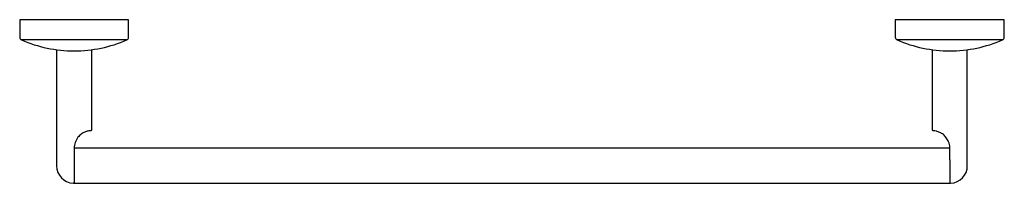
# Model space of a CAD drawing. Header units: millimetres. Extents: x 3725.959 to 3726.465, y 1922.737 to 1922.821.
import ezdxf

# ---------------------------------------------------------------- set-up
doc = ezdxf.new("R2010")
doc.units = ezdxf.units.MM
doc.layers.add('SANINDUSA', color=3, linetype='Continuous')

msp = doc.modelspace()

# ---------------------------------------------------------------- linework, layer by layer
at = {"layer": 'SANINDUSA'}
for p, q in [((3725.95863, 1922.82088), (3725.95863, 1922.81186)), ((3726.01463, 1922.82088), (3725.95863, 1922.82088)), ((3726.01463, 1922.81186), (3726.01463, 1922.82088)), ((3726.40863, 1922.82088), (3726.40863, 1922.81186)), ((3726.46463, 1922.82088), (3726.40863, 1922.82088)), ((3726.46463, 1922.81186), (3726.46463, 1922.82088)), ((3726.01373, 1922.81049), (3725.95954, 1922.81049)), ((3726.46373, 1922.81049), (3726.40954, 1922.81049)), ((3725.97763, 1922.80548), (3725.97763, 1922.74588)), ((3725.99563, 1922.76437), (3725.99563, 1922.80548)), ((3726.42763, 1922.80548), (3726.42763, 1922.76437)), ((3726.44563, 1922.74588), (3726.44563, 1922.80548)), ((3726.43663, 1922.75488), (3725.98663, 1922.75488)), ((3725.98663, 1922.75488), (3725.98663, 1922.74888)), ((3726.43663, 1922.74888), (3726.43663, 1922.75488)), ((3725.98663, 1922.74888), (3725.98663, 1922.73688)), ((3726.43663, 1922.74888), (3726.43663, 1922.73688)), ((3725.98663, 1922.73688), (3726.43663, 1922.73688))]:
    msp.add_line(p, q, dxfattribs=at)
for centre, radius, start, end in [((3725.96013, 1922.81186), 0.0015, 180, 246.6399), ((3725.98663, 1922.87322), 0.06833, 246.6399, 270), ((3725.98663, 1922.87322), 0.06833, 270, 293.3601), ((3726.01313, 1922.81186), 0.0015, 293.3601, 0), ((3726.41013, 1922.81186), 0.0015, 180, 246.6399), ((3726.43663, 1922.87322), 0.06833, 246.6399, 270), ((3726.43663, 1922.87322), 0.06833, 270, 293.3601), ((3726.46313, 1922.81186), 0.0015, 293.3601, 0), ((3725.98663, 1922.74588), 0.009, 180, 266.6277), ((3726.43663, 1922.74588), 0.009, 273.3723, 0), ((3725.98613, 1922.7374), 0.0005, 266.6277, 0), ((3726.43713, 1922.7374), 0.0005, 180, 273.3723)]:
    msp.add_arc(centre, radius, start, end, dxfattribs=at)
for points, knots in [([(3725.9955, 1922.76404), (3725.99524, 1922.76387), (3725.99488, 1922.76386), (3725.99372, 1922.76372), (3725.99214, 1922.76325), (3725.99025, 1922.76223), (3725.98837, 1922.76042), (3725.98693, 1922.75791), (3725.98673, 1922.75589), (3725.98663, 1922.75488)], [0, 0, 0, 0, 0.148176, 0.280678, 0.404756, 0.538092, 0.669688, 0.834935, 1, 1, 1, 1]), ([(3725.9955, 1922.76404), (3725.99552, 1922.76406), (3725.99557, 1922.76411), (3725.99562, 1922.76423), (3725.99563, 1922.76433), (3725.99563, 1922.76437)], [0, 0, 0, 0, 0.180916, 0.654572, 1, 1, 1, 1]), ([(3726.42763, 1922.76437), (3726.42764, 1922.76431), (3726.42765, 1922.7642), (3726.42771, 1922.76409), (3726.42775, 1922.76405), (3726.42776, 1922.76404)], [0, 0, 0, 0, 0.48867, 0.890478, 1, 1, 1, 1]), ([(3726.43663, 1922.75488), (3726.43663, 1922.75504), (3726.43661, 1922.75614), (3726.43619, 1922.75806), (3726.43496, 1922.76029), (3726.43333, 1922.76197), (3726.43143, 1922.76314), (3726.42961, 1922.76372), (3726.42833, 1922.76386), (3726.42794, 1922.76387), (3726.42776, 1922.76404)], [0, 0, 0, 0, 0.024796, 0.179415, 0.313193, 0.433231, 0.558814, 0.702141, 0.854415, 1, 1, 1, 1])]:
    msp.add_open_spline(points, degree=3, knots=knots, dxfattribs=at)

doc.saveas('drawing.dxf')
